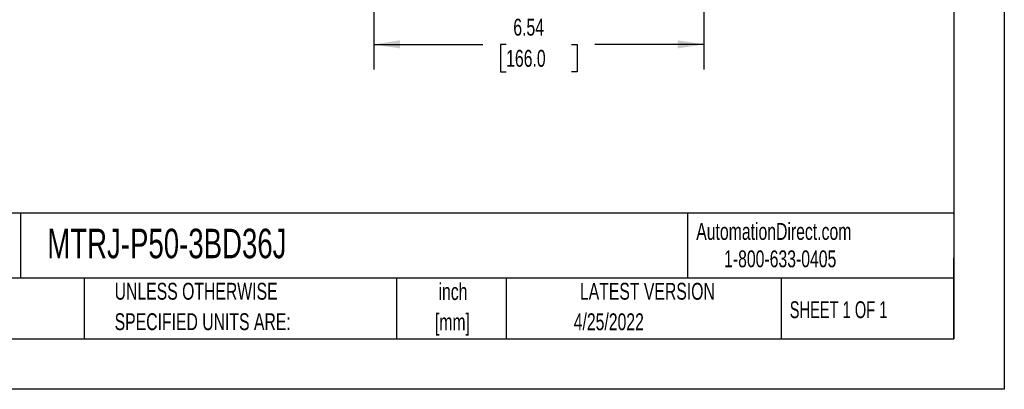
# Model space of a CAD drawing. Header units: inches. Extents: x 0 to 44, y 0 to 34.
# Tile 9 of 20: x 24.5 to 44, y 0 to 7.3. Entities that reach past the tile are written whole.
import ezdxf

# ---------------------------------------------------------------- set-up
doc = ezdxf.new("R2010")
doc.units = ezdxf.units.IN
doc.header["$LTSCALE"] = 4
doc.header["$MEASUREMENT"] = 0
doc.linetypes.add('CENTERX2', pattern=[0.8, 0.5, -0.1, 0.1, -0.1])
doc.layers.add('DIMENSIONS', color=140, linetype='Continuous', lineweight=25)
doc.layers.add('TEXT', color=140, linetype='Continuous', lineweight=25)
doc.styles.add('SLDTEXTSTYLE0', font='TXT', dxfattribs={"width": 0.7})
doc.styles.add('SLDTEXTSTYLE1', font='TXT', dxfattribs={"width": 0.65})
doc.dimstyles.new('SLDDIMSTYLE1', dxfattribs={"dimtxt": 0.339844, "dimasz": 0.52, "dimexe": 0, "dimexo": 0.0625, "dimgap": 0.084961, "dimtad": 0, "dimtih": 1, "dimtoh": 1, "dimrnd": 1e-09, "dimzin": 12, "dimdsep": 46, "dimtxsty": 'SLDTEXTSTYLE0', "dimsah": 1, "dimcen": 0.09, "dimadec": 0, "dimazin": 3, "dimtfac": 1, "dimtofl": 0, "dimtmove": 0, "dimatfit": 3, "dimfxl": 0, "dimfrac": 2, "dimtolj": 1, "dimtzin": 12, "dimarcsym": 0})

# ---------------------------------------------------------------- blocks, each defined once
blk = doc.blocks.new('SW_NOTE_0_1')
at = {"layer": 'TEXT', "color": 0, "linetype": 'CENTERX2', "lineweight": 18, "char_height": 0.3333, "attachment_point": 2, "style": 'SLDTEXTSTYLE0'}
for s, insert in [('inch', (0.5, 0.43)), ('[mm]', (0.489, -0.172))]:
    blk.add_mtext(s, dxfattribs=dict(at, insert=insert))
blk = doc.blocks.new('SW_NOTE_0_2')
at = {"layer": 'TEXT', "color": 0, "linetype": 'CENTERX2', "lineweight": 18, "char_height": 0.33333, "attachment_point": 1, "style": 'SLDTEXTSTYLE0'}
for s, insert in [('UNLESS OTHERWISE', (0, 0.43)), ('SPECIFIED UNITS ARE:', (0, -0.172))]:
    blk.add_mtext(s, dxfattribs=dict(at, insert=insert))
blk = doc.blocks.new('_D_3')
at = {"layer": 'DIMENSIONS'}
for p, q in [((31.521, 9.811), (31.521, 9.335)), ((38.057, 9.811), (38.057, 6.319)), ((31.521, 9.095), (31.521, 6.319)), ((31.521, 6.819), (33.682, 6.819)), ((34.143, 6.819), (34.028, 6.819)), ((34.028, 6.819), (34.028, 6.279)), ((35.435, 6.819), (35.549, 6.819)), ((35.549, 6.819), (35.549, 6.279)), ((38.057, 6.819), (35.896, 6.819)), ((34.028, 6.279), (34.143, 6.279)), ((35.549, 6.279), (35.435, 6.279))]:
    blk.add_line(p, q, dxfattribs=at)
for points in [[(31.521, 6.819), (32.041, 6.739), (32.041, 6.899)], [(38.057, 6.819), (37.537, 6.899), (37.537, 6.739)]]:
    blk.add_solid(points, dxfattribs=at)
at = {"layer": 'DIMENSIONS', "char_height": 0.3333, "attachment_point": 1, "style": 'SLDTEXTSTYLE0'}
for s, insert in [('6.54', (34.284, 7.325)), ('166.0', (34.143, 6.709))]:
    blk.add_mtext(s, dxfattribs=dict(at, insert=insert))

msp = doc.modelspace()

# ---------------------------------------------------------------- linework, layer by layer
at = {"color": 7, "linetype": 'Continuous'}
for p, q in [((44.000389, 34.000421), (44.000389, 0.000421)), ((44.000389, 0.000421), (0.000389, 0.000421))]:
    msp.add_line(p, q, dxfattribs=at)
at = {"layer": 'TEXT'}
for p, q in [((43, 33), (43, 1)), ((43, 3.484426), (1, 3.484426)), ((24.52896, 3.484426), (24.52896, 2.2)), ((37.728406, 3.484426), (37.728406, 2.2)), ((43, 1), (43, 2.6)), ((43, 2.2), (1, 2.2)), ((25.792154, 2.2), (25.792154, 1)), ((31.972331, 2.2), (31.972331, 1)), ((34.143637, 2.2), (34.143637, 1)), ((39.58248, 2.2), (39.58248, 1)), ((1, 1), (43, 1))]:
    msp.add_line(p, q, dxfattribs=at)

# ---------------------------------------------------------------- block references
at = {"layer": 'TEXT', "linetype": 'CENTERX2', "lineweight": 18}
for name, p in [('SW_NOTE_0_2', (26.394947, 1.674877)), ('SW_NOTE_0_1', (32.590394, 1.668398))]:
    msp.add_blockref(name, p, dxfattribs=at)

# ---------------------------------------------------------------- texts
for s, insert, char_height, attachment_point, style in [('MTRJ-P50-3BD36J', (25.061591, 3.174302), 0.58333333, 1, 'SLDTEXTSTYLE0'), ('AutomationDirect.com', (37.904718, 3.287643), 0.33333333, 1, 'SLDTEXTSTYLE0'), ('1-800-633-0405', (38.455367, 2.745988), 0.33333333, 1, 'SLDTEXTSTYLE0'), ('LATEST VERSION', (36.937344, 2.104566), 0.33333333, 2, 'SLDTEXTSTYLE0'), ('SHEET 1 OF 1', (39.754533, 1.740392), 0.33333333, 1, 'SLDTEXTSTYLE1'), ('4/25/2022', (36.173463, 1.501672), 0.3333333, 2, 'SLDTEXTSTYLE0')]:
    msp.add_mtext(s, dxfattribs=dict(at, insert=insert, char_height=char_height, attachment_point=attachment_point, style=style))

# ---------------------------------------------------------------- dimensions: what is measured, and where the dimension line sits
at = {"layer": 'DIMENSIONS'}
dim = msp.add_linear_dim(base=(38.05655, 6.819132), p1=(31.521117, 10.011178), p2=(38.05655, 10.011178), dimstyle='SLDDIMSTYLE1', dxfattribs=at)
dim.commit()
dim.dimension.update_dxf_attribs({"geometry": '_D_3', "text_midpoint": (34.788834, 6.819132), "dimtype": 160})

doc.saveas('drawing.dxf')
